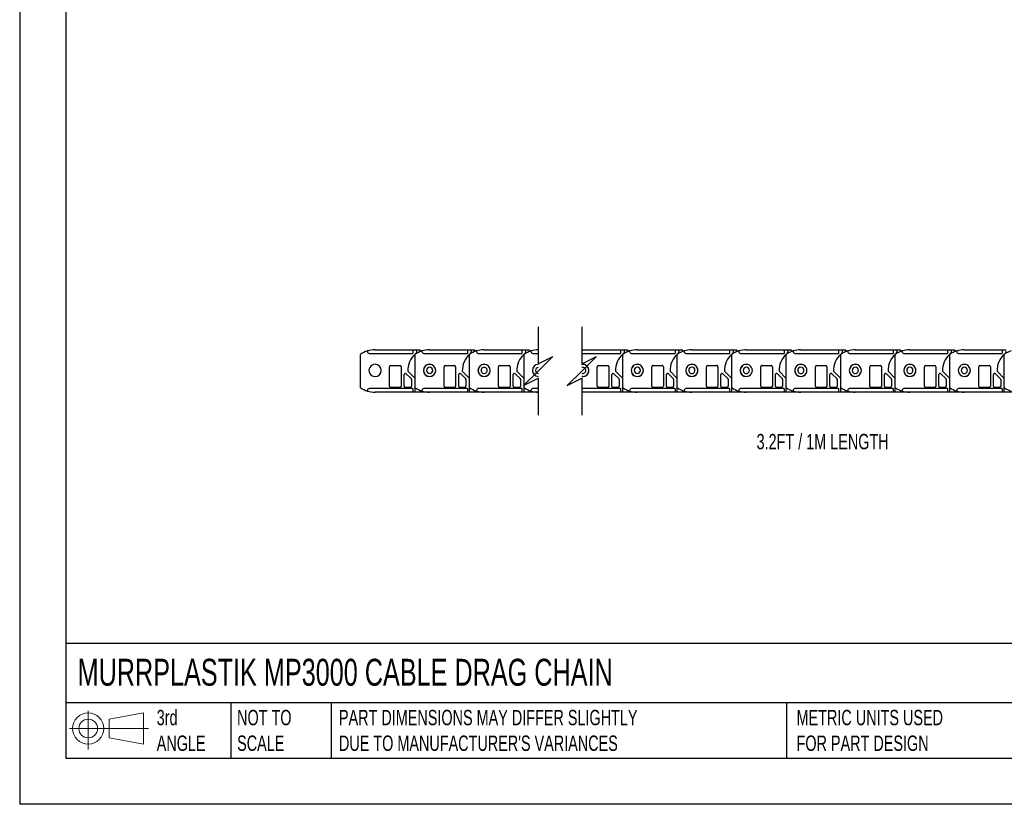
# Model space of a CAD drawing. Header units: millimetres. Extents: x 0 to 1676, y 0 to 1295.
# Tile 1 of 12: x 0 to 813, y 0 to 648. Entities that reach past the tile are written whole.
import ezdxf

# ---------------------------------------------------------------- set-up
doc = ezdxf.new("R2010")
doc.units = ezdxf.units.MM
doc.header["$LTSCALE"] = 6
doc.layers.add('DIMENSIONS', color=140, linetype='Continuous', lineweight=25)
doc.layers.add('TEXT', color=140, linetype='Continuous', lineweight=25)
doc.styles.add('SLDTEXTSTYLE0', font='TXT', dxfattribs={"width": 0.7})

# ---------------------------------------------------------------- blocks, each defined once
blk = doc.blocks.new('Block11')
at = {"color": 7, "linetype": 'Continuous', "lineweight": 18}
for p, q in [((15.53, 31.86), (15.53, 0)), ((32.88, 25), (61.05, 30.19)), ((32.88, 9.58), (32.88, 25)), ((61.05, 30.19), (61.05, 4.39)), ((0, 17.29), (65.24, 17.29)), ((32.88, 9.58), (61.05, 4.39))]:
    blk.add_line(p, q, dxfattribs=at)
for radius in [12.9, 7.71]:
    blk.add_circle((15.53, 17.29), radius, dxfattribs=at)
blk = doc.blocks.new('Block12')
at = {"color": 7, "linetype": 'Continuous'}
blk.add_blockref('Block11', (0, 0), dxfattribs=at)

msp = doc.modelspace()

# ---------------------------------------------------------------- linework, layer by layer
at = {"color": 7, "linetype": 'Continuous'}
for p in [(0.01, 1295.42), (1676.41, 0.02)]:
    msp.add_line(p, (0.01, 0.02), dxfattribs=at)
for p, q in [((287.01, 374.24), (287.01, 373.71)), ((293.31, 375.21), (324.81, 375.21)), ((324.81, 372.71), (324.81, 375.21)), ((324.81, 375.21), (327.81, 375.21)), ((327.81, 374.21), (327.81, 375.21)), ((327.81, 375.21), (330.31, 375.21)), ((330.31, 375.21), (331.63, 374.13)), ((331.99, 374.24), (331.99, 373.71)), ((338.29, 375.21), (369.79, 375.21)), ((369.79, 372.71), (369.79, 375.21)), ((369.79, 375.21), (372.79, 375.21)), ((372.79, 374.21), (372.79, 375.21)), ((372.79, 375.21), (375.29, 375.21)), ((375.29, 375.21), (376.61, 374.13)), ((376.97, 374.24), (376.97, 373.71)), ((383.27, 375.21), (414.77, 375.21)), ((414.77, 372.71), (414.77, 375.21)), ((414.77, 375.21), (417.77, 375.21)), ((417.77, 374.21), (417.77, 375.21)), ((417.77, 375.21), (420.27, 375.21)), ((420.27, 375.21), (421.59, 374.13)), ((421.95, 374.24), (421.95, 373.71)), ((463.92, 375.2), (464.71, 375.21)), ((464.71, 375.21), (496.21, 375.21)), ((496.21, 372.71), (496.21, 375.21)), ((496.21, 375.21), (499.21, 375.21)), ((499.21, 374.21), (499.21, 375.21)), ((499.21, 375.21), (501.71, 375.21)), ((501.71, 375.21), (503.02, 374.13)), ((503.39, 374.24), (503.39, 373.71)), ((509.69, 375.21), (541.19, 375.21)), ((541.19, 372.71), (541.19, 375.21)), ((541.19, 375.21), (544.19, 375.21)), ((544.19, 374.21), (544.19, 375.21)), ((544.19, 375.21), (546.69, 375.21)), ((546.69, 375.21), (548, 374.13)), ((548.37, 374.24), (548.37, 373.71)), ((554.67, 375.21), (586.17, 375.21)), ((586.17, 372.71), (586.17, 375.21)), ((586.17, 375.21), (589.17, 375.21)), ((589.17, 374.21), (589.17, 375.21)), ((589.17, 375.21), (591.67, 375.21)), ((591.67, 375.21), (592.98, 374.13)), ((593.35, 374.24), (593.35, 373.71)), ((599.65, 375.21), (631.15, 375.21)), ((631.15, 372.71), (631.15, 375.21)), ((631.15, 375.21), (634.15, 375.21)), ((634.15, 374.21), (634.15, 375.21)), ((634.15, 375.21), (636.65, 375.21)), ((636.65, 375.21), (637.96, 374.13)), ((638.33, 374.24), (638.33, 373.71)), ((644.63, 375.21), (676.13, 375.21)), ((676.13, 372.71), (676.13, 375.21)), ((676.13, 375.21), (679.13, 375.21)), ((679.13, 374.21), (679.13, 375.21)), ((679.13, 375.21), (681.63, 375.21)), ((681.63, 375.21), (682.94, 374.13)), ((683.31, 374.24), (683.31, 373.71)), ((689.61, 375.21), (721.11, 375.21)), ((721.11, 372.71), (721.11, 375.21)), ((721.11, 375.21), (724.11, 375.21)), ((724.11, 374.21), (724.11, 375.21)), ((724.11, 375.21), (726.61, 375.21)), ((726.61, 375.21), (727.92, 374.13)), ((728.29, 374.24), (728.29, 373.71)), ((734.59, 375.21), (766.09, 375.21)), ((766.09, 372.71), (766.09, 375.21)), ((766.09, 375.21), (769.09, 375.21)), ((769.09, 374.21), (769.09, 375.21)), ((769.09, 375.21), (771.59, 375.21)), ((771.59, 375.21), (772.9, 374.13)), ((773.27, 374.24), (773.27, 373.71)), ((779.57, 375.21), (811.07, 375.21)), ((811.07, 372.71), (811.07, 375.21)), ((811.07, 375.21), (814.07, 375.21)), ((281.31, 343.98), (281.31, 371.45)), ((288.51, 372.21), (324.31, 372.21)), ((326.29, 343.98), (326.29, 371.45)), ((333.49, 372.21), (369.29, 372.21)), ((371.27, 343.98), (371.27, 371.45)), ((378.47, 372.21), (414.27, 372.21)), ((416.25, 343.98), (416.25, 371.45)), ((423.45, 372.21), (427.92, 372.21)), ((463.92, 372.21), (495.71, 372.21)), ((497.69, 343.98), (497.69, 371.45)), ((504.89, 372.21), (540.69, 372.21)), ((542.67, 343.98), (542.67, 371.45)), ((549.87, 372.21), (585.67, 372.21)), ((587.65, 343.98), (587.65, 371.45)), ((594.85, 372.21), (630.65, 372.21)), ((632.63, 343.98), (632.63, 371.45)), ((639.83, 372.21), (675.63, 372.21)), ((677.61, 343.98), (677.61, 371.45)), ((684.81, 372.21), (720.61, 372.21)), ((722.59, 343.98), (722.59, 371.45)), ((729.79, 372.21), (765.59, 372.21)), ((767.57, 343.98), (767.57, 371.45)), ((774.77, 372.21), (810.57, 372.21)), ((812.55, 343.98), (812.55, 371.45)), ((305.31, 345.21), (305.31, 361.21)), ((306.31, 362.21), (313.81, 362.21)), ((314.81, 361.21), (314.81, 345.21)), ((326.31, 351.61), (320.32, 357.6)), ((350.29, 345.21), (350.29, 361.21)), ((351.29, 362.21), (358.79, 362.21)), ((359.79, 361.21), (359.79, 345.21)), ((371.29, 351.61), (365.3, 357.6)), ((395.27, 345.21), (395.27, 361.21)), ((396.27, 362.21), (403.77, 362.21)), ((404.77, 361.21), (404.77, 345.21)), ((416.27, 351.61), (410.28, 357.6)), ((463.92, 363.15), (464.71, 363.26)), ((476.71, 345.21), (476.71, 361.21)), ((477.71, 362.21), (485.21, 362.21)), ((486.21, 361.21), (486.21, 345.21)), ((497.71, 351.61), (491.72, 357.6)), ((521.69, 345.21), (521.69, 361.21)), ((522.69, 362.21), (530.19, 362.21)), ((531.19, 361.21), (531.19, 345.21)), ((542.69, 351.61), (536.7, 357.6)), ((566.67, 345.21), (566.67, 361.21)), ((567.67, 362.21), (575.17, 362.21)), ((576.17, 361.21), (576.17, 345.21)), ((587.67, 351.61), (581.68, 357.6)), ((611.65, 345.21), (611.65, 361.21)), ((612.65, 362.21), (620.15, 362.21)), ((621.15, 361.21), (621.15, 345.21)), ((632.65, 351.61), (626.66, 357.6)), ((656.63, 345.21), (656.63, 361.21)), ((657.63, 362.21), (665.13, 362.21)), ((666.13, 361.21), (666.13, 345.21)), ((677.63, 351.61), (671.64, 357.6)), ((701.61, 345.21), (701.61, 361.21)), ((702.61, 362.21), (710.11, 362.21)), ((711.11, 361.21), (711.11, 345.21)), ((722.61, 351.61), (716.62, 357.6)), ((746.59, 345.21), (746.59, 361.21)), ((747.59, 362.21), (755.09, 362.21)), ((756.09, 361.21), (756.09, 345.21)), ((767.59, 351.61), (761.6, 357.6)), ((791.57, 345.21), (791.57, 361.21)), ((792.57, 362.21), (800.07, 362.21)), ((801.07, 361.21), (801.07, 345.21)), ((812.57, 351.61), (806.58, 357.6)), ((317.31, 345.21), (317.31, 354.8)), ((319.02, 355.5), (323.02, 351.5)), ((323.31, 350.8), (323.31, 345.21)), ((326.31, 340.21), (326.31, 351.61)), ((362.29, 345.21), (362.29, 354.8)), ((364, 355.5), (368, 351.5)), ((368.29, 350.8), (368.29, 345.21)), ((371.29, 340.21), (371.29, 351.61)), ((407.27, 345.21), (407.27, 354.8)), ((408.98, 355.5), (412.98, 351.5)), ((413.27, 350.8), (413.27, 345.21)), ((416.27, 340.21), (416.27, 351.61)), ((464.71, 353.16), (463.92, 353.28)), ((488.71, 345.21), (488.71, 354.8)), ((490.42, 355.5), (494.42, 351.5)), ((494.71, 350.8), (494.71, 345.21)), ((497.71, 340.21), (497.71, 351.61)), ((533.69, 345.21), (533.69, 354.8)), ((535.4, 355.5), (539.4, 351.5)), ((539.69, 350.8), (539.69, 345.21)), ((542.69, 340.21), (542.69, 351.61)), ((578.67, 345.21), (578.67, 354.8)), ((580.38, 355.5), (584.38, 351.5)), ((584.67, 350.8), (584.67, 345.21)), ((587.67, 340.21), (587.67, 351.61)), ((623.65, 345.21), (623.65, 354.8)), ((625.36, 355.5), (629.36, 351.5)), ((629.65, 350.8), (629.65, 345.21)), ((632.65, 340.21), (632.65, 351.61)), ((668.63, 345.21), (668.63, 354.8)), ((670.34, 355.5), (674.34, 351.5)), ((674.63, 350.8), (674.63, 345.21)), ((677.63, 340.21), (677.63, 351.61)), ((713.61, 345.21), (713.61, 354.8)), ((715.32, 355.5), (719.32, 351.5)), ((719.61, 350.8), (719.61, 345.21)), ((722.61, 340.21), (722.61, 351.61)), ((758.59, 345.21), (758.59, 354.8)), ((760.3, 355.5), (764.3, 351.5)), ((764.59, 350.8), (764.59, 345.21)), ((767.59, 340.21), (767.59, 351.61)), ((803.57, 345.21), (803.57, 354.8)), ((805.28, 355.5), (809.28, 351.5)), ((809.57, 350.8), (809.57, 345.21)), ((812.57, 340.21), (812.57, 351.61)), ((287.01, 341.71), (287.01, 341.18)), ((324.31, 343.21), (288.51, 343.21)), ((313.81, 344.21), (306.31, 344.21)), ((322.31, 344.21), (318.31, 344.21)), ((324.81, 340.21), (324.81, 342.71)), ((331.99, 341.71), (331.99, 341.18)), ((369.29, 343.21), (333.49, 343.21)), ((358.79, 344.21), (351.29, 344.21)), ((367.29, 344.21), (363.29, 344.21)), ((369.79, 340.21), (369.79, 342.71)), ((376.97, 341.71), (376.97, 341.18)), ((414.27, 343.21), (378.47, 343.21)), ((403.77, 344.21), (396.27, 344.21)), ((412.27, 344.21), (408.27, 344.21)), ((414.77, 340.21), (414.77, 342.71)), ((421.95, 341.71), (421.95, 341.18)), ((427.92, 343.21), (423.45, 343.21)), ((495.71, 343.21), (463.92, 343.21)), ((485.21, 344.21), (477.71, 344.21)), ((493.71, 344.21), (489.71, 344.21)), ((496.21, 340.21), (496.21, 342.71)), ((503.39, 341.71), (503.39, 341.18)), ((540.69, 343.21), (504.89, 343.21)), ((530.19, 344.21), (522.69, 344.21)), ((538.69, 344.21), (534.69, 344.21)), ((541.19, 340.21), (541.19, 342.71)), ((548.37, 341.71), (548.37, 341.18)), ((585.67, 343.21), (549.87, 343.21)), ((575.17, 344.21), (567.67, 344.21)), ((583.67, 344.21), (579.67, 344.21)), ((586.17, 340.21), (586.17, 342.71)), ((593.35, 341.71), (593.35, 341.18)), ((630.65, 343.21), (594.85, 343.21)), ((620.15, 344.21), (612.65, 344.21)), ((628.65, 344.21), (624.65, 344.21)), ((631.15, 340.21), (631.15, 342.71)), ((638.33, 341.71), (638.33, 341.18)), ((675.63, 343.21), (639.83, 343.21)), ((665.13, 344.21), (657.63, 344.21)), ((673.63, 344.21), (669.63, 344.21)), ((676.13, 340.21), (676.13, 342.71)), ((683.31, 341.71), (683.31, 341.18)), ((720.61, 343.21), (684.81, 343.21)), ((710.11, 344.21), (702.61, 344.21)), ((718.61, 344.21), (714.61, 344.21)), ((721.11, 340.21), (721.11, 342.71)), ((728.29, 341.71), (728.29, 341.18)), ((765.59, 343.21), (729.79, 343.21)), ((755.09, 344.21), (747.59, 344.21)), ((763.59, 344.21), (759.59, 344.21)), ((766.09, 340.21), (766.09, 342.71)), ((773.27, 341.71), (773.27, 341.18)), ((810.57, 343.21), (774.77, 343.21)), ((800.07, 344.21), (792.57, 344.21)), ((808.57, 344.21), (804.57, 344.21)), ((811.07, 340.21), (811.07, 342.71)), ((324.81, 340.21), (293.31, 340.21)), ((326.31, 340.21), (324.81, 340.21)), ((338.29, 340.21), (326.31, 340.21)), ((369.79, 340.21), (338.29, 340.21)), ((371.29, 340.21), (369.79, 340.21)), ((383.27, 340.21), (371.29, 340.21)), ((414.77, 340.21), (383.27, 340.21)), ((416.27, 340.21), (414.77, 340.21)), ((427.92, 340.21), (416.27, 340.21)), ((464.71, 340.21), (463.92, 340.23)), ((464.71, 340.21), (463.92, 340.21)), ((496.21, 340.21), (464.71, 340.21)), ((497.71, 340.21), (496.21, 340.21)), ((509.69, 340.21), (497.71, 340.21)), ((541.19, 340.21), (509.69, 340.21)), ((542.69, 340.21), (541.19, 340.21)), ((554.67, 340.21), (542.69, 340.21)), ((586.17, 340.21), (554.67, 340.21)), ((587.67, 340.21), (586.17, 340.21)), ((599.65, 340.21), (587.67, 340.21)), ((631.15, 340.21), (599.65, 340.21)), ((632.65, 340.21), (631.15, 340.21)), ((644.63, 340.21), (632.65, 340.21)), ((676.13, 340.21), (644.63, 340.21)), ((677.63, 340.21), (676.13, 340.21)), ((689.61, 340.21), (677.63, 340.21)), ((721.11, 340.21), (689.61, 340.21)), ((722.61, 340.21), (721.11, 340.21)), ((734.59, 340.21), (722.61, 340.21)), ((766.09, 340.21), (734.59, 340.21)), ((767.59, 340.21), (766.09, 340.21)), ((779.57, 340.21), (767.59, 340.21)), ((811.07, 340.21), (779.57, 340.21)), ((812.57, 340.21), (811.07, 340.21)), ((824.55, 340.21), (812.57, 340.21))]:
    msp.add_line(p, q)
for centre, radius, start, end in [((293.31, 354.21), 21, 107.45485, 124.84613), ((293.31, 354.21), 21, 89.99711, 107.45476), ((338.29, 354.21), 21, 107.4547, 124.84652), ((325.02, 374.11), 2.8, 297.62166, 2.10023), ((338.29, 354.21), 21, 89.99711, 107.45476), ((383.27, 354.21), 21, 107.4547, 124.84652), ((370, 374.11), 2.8, 297.61983, 2.10205), ((383.27, 354.21), 21, 89.99728, 107.4546), ((428.25, 354.21), 21, 107.45485, 124.84613), ((414.98, 374.11), 2.8, 297.62108, 2.10179), ((428.21, 354.4), 20.81, 90.80756, 107.49413), ((509.69, 354.21), 21, 107.45478, 124.84632), ((496.41, 374.11), 2.8, 297.62046, 2.10192), ((509.69, 354.21), 21, 89.99719, 107.45468), ((554.67, 354.21), 21, 107.45454, 124.84656), ((541.39, 374.11), 2.8, 297.62074, 2.10114), ((554.67, 354.21), 21, 89.99715, 107.45476), ((599.65, 354.21), 21, 107.45462, 124.84654), ((586.37, 374.11), 2.8, 297.62046, 2.10192), ((599.65, 354.21), 21, 89.99717, 107.45472), ((644.63, 354.21), 21, 107.45468, 124.84648), ((631.35, 374.11), 2.8, 297.62053, 2.10173), ((644.63, 354.21), 21, 89.99718, 107.4547), ((689.61, 354.21), 21, 107.45469, 124.84646), ((676.33, 374.11), 2.8, 297.62054, 2.10169), ((689.61, 354.21), 21, 89.99717, 107.45471), ((734.59, 354.21), 21, 107.4547, 124.84643), ((721.31, 374.11), 2.8, 297.62053, 2.10173), ((734.59, 354.21), 21, 89.99716, 107.45472), ((779.57, 354.21), 21, 107.45474, 124.84642), ((766.29, 374.11), 2.8, 297.62091, 2.10147), ((779.57, 354.21), 21, 89.99719, 107.45468), ((824.55, 354.21), 21, 107.45478, 124.84632), ((811.27, 374.11), 2.8, 297.62074, 2.10114), ((288.51, 373.71), 1.5, 179.99838, 270.00091), ((338.31, 358.21), 18, 131.81037, 181.94318), ((324.31, 372.71), 0.5, 270.00079, 359.99963), ((333.49, 373.71), 1.5, 180.00032, 270.0001), ((383.29, 358.21), 18, 131.81037, 181.94318), ((369.29, 372.71), 0.5, 269.99738, 359.99963), ((378.47, 373.71), 1.5, 180.00032, 270.0001), ((428.27, 358.21), 18, 131.81009, 181.94325), ((414.27, 372.71), 0.5, 270.00079, 359.99963), ((423.45, 373.71), 1.5, 180.00032, 269.99896), ((509.71, 358.21), 18, 131.81023, 181.94322), ((495.71, 372.71), 0.5, 270.00079, 359.99963), ((504.89, 373.71), 1.5, 179.99935, 270.00051), ((554.69, 358.21), 18, 131.81037, 181.94318), ((540.69, 372.71), 0.5, 270.00079, 359.99963), ((549.87, 373.71), 1.5, 179.99935, 270.00051), ((599.67, 358.21), 18, 131.8103, 181.9432), ((585.67, 372.71), 0.5, 269.99848, 0.00109), ((594.85, 373.71), 1.5, 179.99984, 270.00002), ((644.65, 358.21), 18, 131.81031, 181.94316), ((630.65, 372.71), 0.5, 269.99964, 0.00036), ((639.83, 373.71), 1.5, 179.99984, 270.00016), ((689.63, 358.21), 18, 131.81033, 181.94316), ((675.63, 372.71), 0.5, 269.99968, 360), ((684.81, 373.71), 1.5, 179.99994, 270.00009), ((734.61, 358.21), 18, 131.81035, 181.94315), ((720.61, 372.71), 0.5, 269.99921, 0.00036), ((729.79, 373.71), 1.5, 179.99984, 270.00016), ((779.59, 358.21), 18, 131.81032, 181.94312), ((765.59, 372.71), 0.5, 269.99994, 359.99963), ((774.77, 373.71), 1.5, 179.99984, 270.0003), ((824.57, 358.21), 18, 131.81037, 181.94318), ((810.57, 372.71), 0.5, 270.00079, 359.99963), ((293.31, 358.21), 5.05, 89.99971, 270.00029), ((293.31, 358.21), 5.05, 270.00003, 89.99997), ((306.31, 361.21), 1, 90.00152, 179.99933), ((313.81, 361.21), 1, 0.00067, 90.00019), ((338.29, 358.21), 5.05, 90.00005, 269.99995), ((338.31, 358.21), 5, 359.99991, 180.00009), ((338.31, 358.21), 5, 179.99996, 0.00004), ((338.31, 358.21), 2.55, 0.00017, 179.99983), ((338.31, 358.21), 2.55, 180, 360), ((338.29, 358.21), 5.05, 270.00003, 89.99997), ((351.29, 361.21), 1, 89.99981, 179.99933), ((358.79, 361.21), 1, 0.00067, 89.99848), ((383.27, 358.21), 5.05, 90.00005, 269.99995), ((383.29, 358.21), 5, 0.00011, 179.99989), ((383.29, 358.21), 5, 180.00011, 359.99989), ((383.29, 358.21), 2.55, 359.99983, 180.00017), ((383.29, 358.21), 2.55, 179.99967, 0.00033), ((383.27, 358.21), 5.05, 270.00003, 89.99997), ((396.27, 361.21), 1, 89.99981, 179.99933), ((403.77, 361.21), 1, 0.00067, 90.00019), ((428.21, 358.21), 5.01, 93.39717, 266.60283), ((428.19, 358.25), 4.92, 93.23176, 180.42325), ((428.19, 358.18), 4.92, 179.57675, 266.76824), ((428.18, 358.25), 2.45, 96.05101, 180.95328), ((428.18, 358.17), 2.45, 179.04688, 263.94866), ((464.75, 358.22), 4.98, 359.89794, 99.61693), ((464.77, 358.24), 2.51, 359.40518, 109.82483), ((464.76, 358.2), 2.52, 250.49665, 0.27351), ((464.76, 358.2), 4.97, 260.29156, 0.19357), ((464.71, 358.21), 5.05, 270.00003, 89.99997), ((477.71, 361.21), 1, 90.00067, 179.99933), ((485.21, 361.21), 1, 0.00067, 89.99933), ((509.69, 358.21), 5.05, 89.99988, 270.00012), ((509.71, 358.21), 5, 359.99994, 180.00006), ((509.71, 358.21), 5, 179.99994, 0.00006), ((509.71, 358.21), 2.55, 0.00017, 179.99983), ((509.71, 358.21), 2.55, 180, 0), ((509.69, 358.21), 5.05, 270.00003, 89.99997), ((522.69, 361.21), 1, 90.00067, 179.99933), ((530.19, 361.21), 1, 359.99921, 90.00079), ((554.67, 358.21), 5.05, 90.00005, 269.99995), ((554.69, 358.21), 5, 0.00001, 179.99999), ((554.69, 358.21), 5, 180.00004, 359.99996), ((554.69, 358.21), 2.55, 360, 180), ((554.69, 358.21), 2.55, 179.99983, 0.00017), ((554.67, 358.21), 5.05, 269.99995, 90.00005), ((567.67, 361.21), 1, 90.00037, 180.00006), ((575.17, 361.21), 1, 359.99994, 90.00006), ((599.65, 358.21), 5.05, 90.00005, 269.99995), ((599.67, 358.21), 5, 359.99999, 180.00001), ((599.67, 358.21), 5, 179.99999, 0.00001), ((599.67, 358.21), 2.55, 0.00008, 179.99992), ((599.67, 358.21), 2.55, 179.99992, 0.00008), ((599.65, 358.21), 5.05, 269.99995, 90.00005), ((612.65, 361.21), 1, 89.99994, 180.00006), ((620.15, 361.21), 1, 0.0003, 89.9997), ((644.63, 358.21), 5.05, 90, 270), ((644.65, 358.21), 5, 359.99998, 180.00002), ((644.65, 358.21), 5, 179.99998, 0.00002), ((644.65, 358.21), 2.55, 0, 180), ((644.65, 358.21), 2.55, 179.99983, 0.00017), ((644.63, 358.21), 5.05, 269.99999, 90.00001), ((657.63, 361.21), 1, 90.00023, 179.99988), ((665.13, 361.21), 1, 0.0003, 89.99959), ((689.61, 358.21), 5.05, 90, 270), ((689.63, 358.21), 5, 360, 180), ((689.63, 358.21), 5, 180, 0), ((689.63, 358.21), 2.55, 0.00003, 179.99997), ((689.63, 358.21), 2.55, 179.99986, 0.00014), ((689.61, 358.21), 5.05, 269.99999, 90.00001), ((702.61, 361.21), 1, 90.00041, 179.9997), ((710.11, 361.21), 1, 0.0003, 89.99959), ((734.59, 358.21), 5.05, 90, 270), ((734.61, 358.21), 5, 0, 180), ((734.61, 358.21), 5, 180, 360), ((734.61, 358.21), 2.55, 0.00004, 179.99996), ((734.61, 358.21), 2.55, 179.99987, 0.00013), ((734.59, 358.21), 5.05, 269.99999, 90.00001), ((747.59, 361.21), 1, 90.00067, 179.99933), ((755.09, 361.21), 1, 0.00067, 89.99933), ((779.57, 358.21), 5.05, 89.99996, 270.00004), ((779.59, 358.21), 5, 359.99999, 180.00001), ((779.59, 358.21), 5, 179.99997, 0.00003), ((779.59, 358.21), 2.55, 0, 180), ((779.59, 358.21), 2.55, 179.99983, 0.00017), ((779.57, 358.21), 5.05, 270.00003, 89.99997), ((792.57, 361.21), 1, 90.00037, 180.00006), ((800.07, 361.21), 1, 359.99994, 90.00006), ((318.31, 354.8), 1, 45.00014, 179.99975), ((322.31, 350.8), 1, 0.00611, 44.99455), ((363.29, 354.8), 1, 45.00014, 179.99975), ((367.29, 350.8), 1, 359.99818, 45.00249), ((408.27, 354.8), 1, 44.99916, 180.00073), ((412.27, 350.8), 1, 359.99818, 45.00249), ((489.71, 354.8), 1, 44.99965, 180.00024), ((493.71, 350.8), 1, 359.99818, 45.00249), ((534.69, 354.8), 1, 45.00014, 179.99975), ((538.69, 350.8), 1, 0.00215, 44.99852), ((579.67, 354.8), 1, 44.99989, 179.99999), ((583.67, 350.8), 1, 0.00016, 45.0005), ((624.65, 354.8), 1, 44.99989, 179.99999), ((628.65, 350.8), 1, 359.99937, 45.00078), ((669.63, 354.8), 1, 44.99986, 180.00002), ((673.63, 350.8), 1, 359.99977, 45.00032), ((714.61, 354.8), 1, 44.99989, 179.99999), ((718.61, 350.8), 1, 0.00036, 44.99979), ((759.59, 354.8), 1, 44.99989, 179.99999), ((763.59, 350.8), 1, 359.99858, 45.00106), ((804.57, 354.8), 1, 44.99989, 179.99999), ((808.57, 350.8), 1, 359.99818, 45.00249), ((293.31, 361.21), 21, 235.15379, 252.54518), ((288.51, 341.71), 1.5, 89.99909, 180.00176), ((306.31, 345.21), 1, 180.00067, 269.99848), ((313.81, 345.21), 1, 269.99981, 359.99933), ((318.31, 345.21), 1, 180.00067, 269.99848), ((322.31, 345.21), 1, 269.99981, 359.99933), ((324.31, 342.71), 0.5, 0.00067, 89.99848), ((338.29, 361.21), 21, 235.1534, 252.54533), ((333.49, 341.71), 1.5, 89.9999, 179.99982), ((351.29, 345.21), 1, 180.00067, 270.00019), ((358.79, 345.21), 1, 270.00152, 359.99933), ((363.29, 345.21), 1, 180.00067, 270.00019), ((367.29, 345.21), 1, 269.99981, 359.99933), ((369.29, 342.71), 0.5, 0.00067, 90.00189), ((383.27, 361.21), 21, 235.1534, 252.54533), ((378.47, 341.71), 1.5, 89.9999, 179.99982), ((396.27, 345.21), 1, 180.00067, 270.00019), ((403.77, 345.21), 1, 269.99981, 359.99933), ((408.27, 345.21), 1, 180.00067, 269.99848), ((412.27, 345.21), 1, 270.00152, 359.99933), ((414.27, 342.71), 0.5, 0.00067, 89.99848), ((428.25, 361.21), 21, 235.15379, 252.54518), ((423.45, 341.71), 1.5, 90.00104, 179.99982), ((477.71, 345.21), 1, 180.00067, 269.99933), ((485.21, 345.21), 1, 270.00067, 359.99933), ((489.71, 345.21), 1, 179.99921, 270.00079), ((493.71, 345.21), 1, 270.00067, 359.99933), ((495.71, 342.71), 0.5, 0.00067, 89.99848), ((509.69, 361.21), 21, 235.15359, 252.54525), ((504.89, 341.71), 1.5, 89.99949, 180.00079), ((522.69, 345.21), 1, 180.00067, 269.99933), ((530.19, 345.21), 1, 269.99921, 0.00079), ((534.69, 345.21), 1, 180.00067, 269.99933), ((538.69, 345.21), 1, 270.00067, 359.99933), ((540.69, 342.71), 0.5, 0.00067, 89.99848), ((554.67, 361.21), 21, 235.15336, 252.54549), ((549.87, 341.71), 1.5, 89.99949, 180.00079), ((567.67, 345.21), 1, 179.99994, 269.99963), ((575.17, 345.21), 1, 269.99994, 0.00006), ((579.67, 345.21), 1, 180.00067, 269.99933), ((583.67, 345.21), 1, 270.00067, 359.99933), ((585.67, 342.71), 0.5, 359.99921, 90.00079), ((599.65, 361.21), 21, 235.15338, 252.54541), ((594.85, 341.71), 1.5, 89.99998, 180.0003), ((612.65, 345.21), 1, 179.99994, 270.00006), ((620.15, 345.21), 1, 270.0003, 359.9997), ((624.65, 345.21), 1, 180.0003, 269.9997), ((628.65, 345.21), 1, 270.00052, 359.9997), ((630.65, 342.71), 0.5, 359.99994, 89.99963), ((644.63, 361.21), 21, 235.15343, 252.54535), ((639.83, 341.71), 1.5, 89.99984, 180.0003), ((657.63, 345.21), 1, 180.00012, 269.99977), ((665.13, 345.21), 1, 270.00041, 359.9997), ((669.63, 345.21), 1, 180.0003, 269.99959), ((673.63, 345.21), 1, 270.00036, 359.99974), ((675.63, 342.71), 0.5, 0.0003, 89.99959), ((689.61, 361.21), 21, 235.15345, 252.54534), ((684.81, 341.71), 1.5, 89.99991, 180.00021), ((702.61, 345.21), 1, 180.0003, 269.99959), ((710.11, 345.21), 1, 270.00041, 359.9997), ((714.61, 345.21), 1, 180.0003, 269.9997), ((718.61, 345.21), 1, 270.0003, 359.9997), ((720.61, 342.71), 0.5, 359.99994, 90.00006), ((734.59, 361.21), 21, 235.15348, 252.54533), ((729.79, 341.71), 1.5, 89.99984, 180.0003), ((747.59, 345.21), 1, 180.00067, 269.99933), ((755.09, 345.21), 1, 270.00067, 359.99933), ((759.59, 345.21), 1, 179.99994, 270.00006), ((763.59, 345.21), 1, 270.00037, 0.00006), ((765.59, 342.71), 0.5, 0.00067, 89.99933), ((779.57, 361.21), 21, 235.15349, 252.54529), ((774.77, 341.71), 1.5, 89.9997, 180.0003), ((792.57, 345.21), 1, 179.99994, 269.99963), ((800.07, 345.21), 1, 269.99994, 0.00006), ((804.57, 345.21), 1, 180.00067, 269.99933), ((808.57, 345.21), 1, 270.00067, 359.99933), ((810.57, 342.71), 0.5, 0.00067, 89.99848), ((824.55, 361.21), 21, 235.15359, 252.54525), ((293.31, 361.21), 21, 252.54533, 270.00285), ((338.29, 361.21), 21, 252.54533, 270.00285), ((383.27, 361.21), 21, 252.54549, 270.00269), ((428.21, 361.03), 20.81, 252.50597, 269.19241), ((509.69, 361.21), 21, 252.54541, 270.00277), ((554.67, 361.21), 21, 252.54533, 270.00281), ((599.65, 361.21), 21, 252.54537, 270.00279), ((644.63, 361.21), 21, 252.54539, 270.00278), ((689.61, 361.21), 21, 252.54539, 270.0028), ((734.59, 361.21), 21, 252.54537, 270.0028), ((779.57, 361.21), 21, 252.54541, 270.00277)]:
    msp.add_arc(centre, radius, start, end)
at = {"layer": 'DIMENSIONS', "color": 140}
for p, q in [((427.92, 394.26), (427.92, 363.71)), ((463.92, 394.25), (463.92, 363.7)), ((427.92, 363.71), (439.92, 369.71)), ((439.92, 369.71), (427.92, 357.71)), ((463.92, 363.7), (475.92, 369.7)), ((475.92, 369.7), (463.92, 357.7)), ((427.92, 357.71), (415.92, 345.71)), ((463.92, 357.7), (451.92, 345.7)), ((415.92, 345.71), (427.92, 351.71)), ((427.92, 351.71), (427.92, 321.16)), ((451.92, 345.7), (463.92, 351.7)), ((463.92, 351.7), (463.92, 321.16))]:
    msp.add_line(p, q, dxfattribs=at)
at = {"layer": 'TEXT'}
for p, q in [((38.1, 1257.3), (38.1, 38.1)), ((1638.3, 132.76), (38.1, 132.76)), ((1638.3, 83.82), (38.1, 83.82)), ((174.27, 83.82), (174.27, 38.1)), ((257.02, 83.82), (257.02, 38.1)), ((632.91, 83.82), (632.91, 38.1)), ((38.1, 38.1), (1638.3, 38.1))]:
    msp.add_line(p, q, dxfattribs=at)

# ---------------------------------------------------------------- block references
msp.add_blockref('Block12', (41.03, 45.32), dxfattribs=at)

# ---------------------------------------------------------------- texts
at = {"layer": 'DIMENSIONS', "insert": (608.13, 305.79), "char_height": 12.7, "attachment_point": 1, "style": 'SLDTEXTSTYLE0'}
msp.add_mtext('3.2FT / 1M LENGTH', dxfattribs=at)
at = {"layer": 'TEXT', "attachment_point": 1, "style": 'SLDTEXTSTYLE0'}
for s, insert, char_height in [('MURRPLASTIK MP3000 CABLE DRAG CHAIN', (47.79, 120.14), 22.225), ('3rd^JANGLE', (113.1, 77.98), 12.7), ('NOT TO^JSCALE', (179.44, 77.98), 12.7), ("PART DIMENSIONS MAY DIFFER SLIGHTLY ^JDUE TO MANUFACTURER'S VARIANCES", (263.48, 77.98), 12.7), ('METRIC UNITS USED ^JFOR PART DESIGN', (641.12, 77.98), 12.7)]:
    msp.add_mtext(s, dxfattribs=dict(at, insert=insert, char_height=char_height))

doc.saveas('drawing.dxf')
